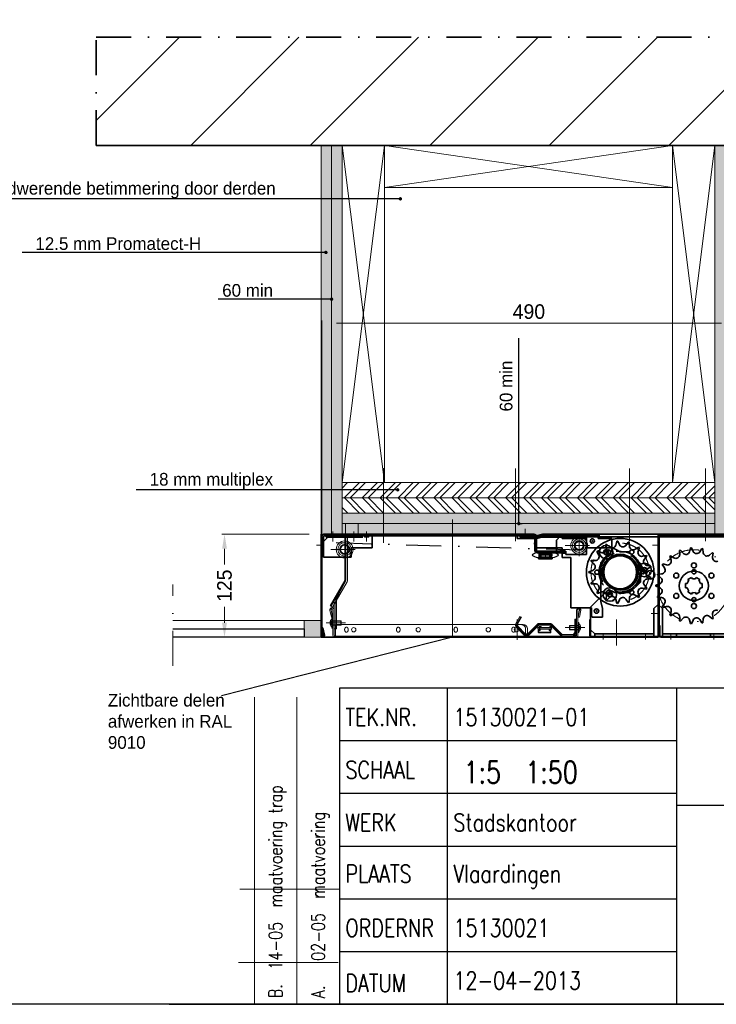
# Model space of a CAD drawing. Extents: x 50445 to 145605, y -10968 to 41989.
# Tile 84 of 256: x 58989 to 63110, y 31713 to 37537. Entities that reach past the tile are written whole.
import ezdxf
from ezdxf import colors
from ezdxf.entities.mleader import LeaderData, LeaderLine
from ezdxf.math import Vec2, Vec3

# ---------------------------------------------------------------- set-up
doc = ezdxf.new("R2010")
doc.units = 0
doc.header["$LTSCALE"] = 414.30304
doc.header["$MEASUREMENT"] = 0
doc.linetypes.add('DASHDOT', pattern=[1, 0.5, -0.25, 0, -0.25])
doc.linetypes.add('DASHED', pattern=[0.75, 0.5, -0.25])
doc.layers.get('0').update_dxf_attribs({"linetype": 'CONTINUOUS'})
doc.layers.get('Defpoints').update_dxf_attribs({"linetype": 'CONTINUOUS'})
for name, color, linetype, lineweight in [('A-CLNG-SUSP', 5, 'CONTINUOUS', 25), ('A-GENM', 6, 'CONTINUOUS', 18), ('BLECH', 5, 'CONTINUOUS', 35), ('ELEKTRIK', 7, 'CONTINUOUS', 0), ('GEWEBE', 171, 'CONTINUOUS', 25), ('GEWINDELINIEN', 94, 'CONTINUOUS', 18), ('HILFSLINIEN', 3, 'CONTINUOUS', 13), ('LIJN18', 30, 'CONTINUOUS', 18), ('LIJN25', 92, 'CONTINUOUS', 18), ('MITTELLINIEN', 7, 'DASHDOT', 18), ('PROMAT', 7, 'CONTINUOUS', 35), ('SCHRAFFUR WÄNDE', 34, 'CONTINUOUS', 18), ('STAHLBAU', 7, 'CONTINUOUS', 35), ('Standard', 7, 'CONTINUOUS', 25), ('UNSICHTBARE', 7, 'DASHED', 18)]:
    doc.layers.add(name, color=color, linetype=linetype, lineweight=lineweight)
doc.styles.add('ROMANS', font='romans', dxfattribs={"width": 0.8})
doc.dimstyles.get("Standard").update_dxf_attribs({"dimtxt": 0.18, "dimasz": 0.18, "dimexe": 0.18, "dimexo": 0.0625, "dimgap": 0.09, "dimtad": 0, "dimtih": 1, "dimtoh": 1, "dimdec": 4, "dimzin": 0, "dimdsep": 46, "dimtxsty": 'Standard', "dimcen": 0.09, "dimadec": 0, "dimazin": 0, "dimtfac": 1, "dimtdec": 4, "dimtofl": 0, "dimtmove": 0, "dimatfit": 3, "dimfxl": 1, "dimtolj": 1, "dimtzin": 0, "dimarcsym": 0})

# ---------------------------------------------------------------- blocks, each defined once
blk = doc.blocks.new('*D124')
at = {"layer": 'Defpoints', "color": 0, "linetype": 'Continuous', "lineweight": 0, "transparency": 16777216}
for p in [(60200.4, 34494), (60716.3, 34494), (60781.3, 33884)]:
    blk.add_point(p, dxfattribs=at)
at = {"layer": 'LIJN18', "color": 0, "linetype": 'Continuous', "lineweight": 0, "transparency": 16777216}
for p, q in [((60701.3, 34494), (60185.4, 34494)), ((60200.4, 34408), (60200.4, 34314.3)), ((60200.4, 33970), (60200.4, 34063.7)), ((60766.3, 33884), (60185.4, 33884))]:
    blk.add_line(p, q, dxfattribs=at)
for points in [[(60186.1, 34408), (60214.8, 34408), (60200.4, 34494)], [(60186.1, 33970), (60214.8, 33970), (60200.4, 33884)]]:
    blk.add_solid(points, dxfattribs=at)
at = {"layer": 'LIJN18', "color": 0, "linetype": 'Continuous', "lineweight": 0, "transparency": 16777216, "insert": (60200.4, 34189), "char_height": 86, "attachment_point": 5, "rotation": 90}
blk.add_mtext('\\A1;125', dxfattribs=at)
blk = doc.blocks.new('*D125')
at = {"layer": 'Defpoints', "color": 0, "linetype": 'Continuous', "lineweight": 0, "transparency": 16777216}
for p in [(60776.3, 35742.2), (60776.3, 34481.5), (63226.3, 34429)]:
    blk.add_point(p, dxfattribs=at)
at = {"layer": 'LIJN18', "color": 0, "linetype": 'Continuous', "lineweight": 0, "transparency": 16777216}
for p, q in [((60776.3, 34496.5), (60776.3, 35757.2)), ((63140.3, 35742.2), (60862.3, 35742.2)), ((63226.3, 34444), (63226.3, 35757.2))]:
    blk.add_line(p, q, dxfattribs=at)
for points in [[(60862.3, 35756.6), (60862.3, 35727.9), (60776.3, 35742.2)], [(63140.3, 35756.6), (63140.3, 35727.9), (63226.3, 35742.2)]]:
    blk.add_solid(points, dxfattribs=at)
at = {"layer": 'LIJN18', "color": 0, "linetype": 'Continuous', "lineweight": 0, "transparency": 16777216, "insert": (62001.3, 35810.2), "char_height": 86, "attachment_point": 5}
blk.add_mtext('\\A1;490', dxfattribs=at)
blk = doc.blocks.new('_Dot')
at = {"color": 0, "linetype": 'ByBlock', "lineweight": -2}
blk.add_line((-0.5, 0), (-1, 0), dxfattribs=at)
at = {"color": 0, "linetype": 'ByBlock', "lineweight": 0, "const_width": 0.5}
blk.add_lwpolyline([(-0.25, 0, 1), (0.25, 0, 1)], format="xyb", close=True, dxfattribs=at)

msp = doc.modelspace()

# ---------------------------------------------------------------- hatches: boundary and pattern name
at = {"layer": 'A-GENM', "lineweight": 5}
msp.add_hatch(color=256, dxfattribs=at).paths.add_polyline_path([(60671.3, 33884), (60671.3, 33984), (60771.3, 33984), (60771.3, 33884)], flags=0)
at = {"layer": 'LIJN25', "linetype": 'Continuous', "lineweight": 0}
h = msp.add_hatch(dxfattribs=at)
h.set_pattern_fill('AR-SAND', color=256, scale=20)
h.set_pattern_definition([(37.5, (27074.31, 43406.836), (-1.259867, 38.536475), [0, -30.4, 0, -34, 0, -32.5]), (7.5, (27074.31, 43406.836), (35.395534, 56.44292), [0, -16.4, 0, -27.4, 0, -10.5]), (327.5, (27049.71, 43406.836), (62.282837, 0.11318), [0, -10, 0, -36, 0, -47]), (317.5, (27049.71, 43406.836), (60.12253, 17.55351), [0, -5, 0, -23.6, 0, -27])])
h.paths.add_polyline_path([(60833.8, 36794), (60771.3, 36794), (60771.3, 34494), (60776.3, 34494), (60776.3, 34481.5, -0.414214), (60788.8, 34494), (60833.8, 34494)])
h.paths.add_polyline_path([(60896.3, 36794), (60833.8, 36794), (60833.8, 34494), (60896.3, 34494)])
h.paths.add_polyline_path([(63226.3, 36794), (63163.8, 36794), (63163.8, 34494), (63226.3, 34494)])
h.paths.add_polyline_path([(63163.8, 36794), (63101.3, 36794), (63101.3, 34494), (63163.8, 34494)])
h.paths.add_polyline_path([(63101.3, 34556.5), (63046.3, 34556.5), (63046.3, 34494), (63101.3, 34494)])
h.paths.add_polyline_path([(63101.3, 34619), (63046.3, 34619), (63046.3, 34556.5), (63101.3, 34556.5)])
h.paths.add_polyline_path([(63046.3, 34619), (62596.3, 34619), (62596.3, 34556.5), (63046.3, 34556.5)])
h.paths.add_polyline_path([(63046.3, 34556.5), (62596.3, 34556.5), (62596.3, 34494), (63046.3, 34494)])
h.paths.add_polyline_path([(62596.3, 34556.5), (61921.3, 34556.5), (61921.3, 34494), (62031.3, 34494, -0.317837), (62045.4, 34484), (62046.3, 34484), (62083.6, 34494), (62596.3, 34494)])
h.paths.add_polyline_path([(62596.3, 34619), (61921.3, 34619), (61921.3, 34556.5), (62596.3, 34556.5)])
h.paths.add_polyline_path([(61921.3, 34619), (61141.3, 34619), (61141.3, 34556.5), (61921.3, 34556.5)])
h.paths.add_polyline_path([(61921.3, 34556.5), (61548.8, 34556.5), (61548.8, 34494), (61921.3, 34494)])
h.paths.add_polyline_path([(61548.8, 34556.5), (61141.3, 34556.5), (61141.3, 34494), (61548.8, 34494)])
h.paths.add_polyline_path([(61141.3, 34556.5), (60991.3, 34556.5), (60991.3, 34494), (61141.3, 34494)])
h.paths.add_polyline_path([(61141.3, 34619), (60896.3, 34619), (60896.3, 34556.5), (61141.3, 34556.5)])
h.paths.add_polyline_path([(60991.3, 34556.5), (60916.3, 34556.5), (60916.3, 34494), (60991.3, 34494)])
h.paths.add_polyline_path([(60916.3, 34556.5), (60896.3, 34556.5), (60896.3, 34494), (60916.3, 34494)])
h = msp.add_hatch(dxfattribs=at)
h.set_pattern_fill('ANSI32', color=256, scale=200)
h.set_pattern_definition([(45, (27074.31, 43406.84), (-53.03301, 53.03301), []), (45, (27109.67, 43406.84), (-53.03301, 53.03301), [])])
h.paths.add_polyline_path([(61141.3, 34799), (60896.3, 34799), (60896.3, 34709), (61141.3, 34709)])
h.paths.add_polyline_path([(61921.3, 34799), (61141.3, 34799), (61141.3, 34709), (61921.3, 34709)])
h.paths.add_polyline_path([(62596.3, 34799), (61921.3, 34799), (61921.3, 34709), (62596.3, 34709)])
h.paths.add_polyline_path([(63046.3, 34799), (62596.3, 34799), (62596.3, 34709), (63046.3, 34709)])
h.paths.add_polyline_path([(63101.3, 34799), (63046.3, 34799), (63046.3, 34709), (63101.3, 34709)])
h = msp.add_hatch(dxfattribs=at)
h.set_pattern_fill('ANSI32', color=256, scale=200, angle=90)
h.set_pattern_definition([(135, (27074.31, 43406.84), (-53.03301, -53.03301), []), (135, (27074.31, 43442.19), (-53.03301, -53.03301), [])])
h.paths.add_polyline_path([(61141.3, 34709), (60896.3, 34709), (60896.3, 34619), (61141.3, 34619)])
h.paths.add_polyline_path([(61921.3, 34709), (61141.3, 34709), (61141.3, 34619), (61921.3, 34619)])
h.paths.add_polyline_path([(62596.3, 34709), (61921.3, 34709), (61921.3, 34619), (62596.3, 34619)])
h.paths.add_polyline_path([(63046.3, 34709), (62596.3, 34709), (62596.3, 34619), (63046.3, 34619)])
h.paths.add_polyline_path([(63101.3, 34709), (63046.3, 34709), (63046.3, 34619), (63101.3, 34619)])
at = {"layer": 'SCHRAFFUR WÄNDE'}
h = msp.add_hatch(dxfattribs=at)
h.set_pattern_fill('ANSI31', color=256, scale=160, style=0)
h.set_pattern_definition([(45, (-30010.75, -24932.77), (-353.5534, 353.5534), [])])
h.paths.add_polyline_path([(64344.4, 37434.6), (59440.8, 37434.6), (59440.8, 36794), (64344.4, 36794)])

# ---------------------------------------------------------------- linework, layer by layer
at = {"linetype": 'Continuous', "lineweight": 0}
for p, q in [((60771.3, 34494), (60771.3, 36794)), ((60833.8, 34494), (60833.8, 36794)), ((60896.3, 34494), (60896.3, 36794)), ((60896.3, 36794), (61146.3, 34799)), ((60896.3, 34799), (61146.3, 36794)), ((61146.3, 34799), (61146.3, 36794)), ((61146.3, 36794), (61146.3, 36544)), ((61146.3, 36794), (62851.3, 36544)), ((61146.3, 36544), (62851.3, 36794)), ((62851.3, 36794), (62851.3, 34799)), ((62851.3, 36794), (63101.3, 34799)), ((62851.3, 34799), (63101.3, 36794)), ((63101.3, 34494), (63101.3, 36794)), ((61146.3, 36544), (62851.3, 36544)), ((60896.3, 34799), (63101.3, 34799)), ((60896.3, 34799), (61146.3, 34799)), ((60896.3, 34709), (63101.3, 34709)), ((60896.3, 34619), (63101.3, 34619)), ((60896.3, 34556.5), (63101.3, 34556.5)), ((63226.3, 34494), (63101.3, 34494)), ((60771.3, 33984), (60671.3, 33984))]:
    msp.add_line(p, q, dxfattribs=at)
at = {"linetype": 'DASHDOT', "lineweight": 0}
msp.add_line((59893.9, 33714.6), (59893.9, 34196.5), dxfattribs=at)
for p, q in [((65294.8, 33583.5), (60880.7, 33583.5)), ((60880.7, 33583.5), (60880.7, 31714.2)), ((61519.6, 31714.2), (61519.6, 33583.5)), ((62876.4, 31714.2), (62876.4, 33583.5)), ((62876.4, 33272), (60880.7, 33272)), ((62876.4, 32960.1), (60880.7, 32960.1)), ((62876.4, 32891.6), (65294.8, 32891.6)), ((60880.7, 32648.9), (62876.4, 32648.9)), ((60880.7, 32337.3), (62876.4, 32337.3)), ((60880.7, 32025.8), (62876.4, 32025.8)), ((59872.1, 31714.2), (65294.8, 31714.2))]:
    msp.add_line(p, q)
msp.add_lwpolyline([(50444.8, 31714.2), (50444.8, 41989.4), (65294.8, 41989.4), (65294.8, 31714.2)], close=True)
at = {"layer": 'A-CLNG-SUSP'}
for p, q in [((59893.9, 33934), (60671.3, 33934)), ((60671.3, 33934), (60671.3, 33884)), ((60671.3, 33884), (59893.9, 33884))]:
    msp.add_line(p, q, dxfattribs=at)
at = {"layer": 'A-GENM'}
for p, q in [((60671.3, 33984), (59893.9, 33984)), ((60671.3, 33984), (60771.3, 33984)), ((60671.3, 33884), (60671.3, 33984)), ((60771.3, 33884), (60671.3, 33884))]:
    msp.add_line(p, q, dxfattribs=at)
at = {"layer": 'BLECH'}
for p, q in [((60771.3, 34494), (60776.3, 34494)), ((60771.3, 34494), (60771.3, 33894)), ((60776.3, 34494), (60776.3, 33894)), ((60776.3, 34481.5), (60776.3, 34394)), ((60788.8, 34494), (62031.3, 34494)), ((60791.3, 34484), (62031.3, 34484)), ((60801.3, 34484), (60801.3, 34476.5)), ((60801.3, 34484), (61073.8, 34484)), ((61073.8, 34484), (61073.8, 34414)), ((62046.3, 34484), (61931.3, 34484)), ((61931.3, 34484), (61931.3, 34469)), ((61948.8, 34476.5), (61948.8, 34484)), ((62198.8, 34484), (61948.8, 34484)), ((62031.3, 34484), (62050.7, 34484)), ((62046.3, 34484), (62083.6, 34494)), ((62046.3, 34484), (62046.3, 34414)), ((62083.6, 34494), (63200.3, 34494)), ((62163.8, 34459), (62188.8, 34484)), ((62188.8, 34484), (62411.3, 34484)), ((62198.8, 34469), (62198.8, 34484)), ((62411.3, 34484), (62411.3, 34469)), ((62766.3, 34494), (62766.3, 33894)), ((62766.3, 34494), (62771.3, 34494)), ((62771.3, 34494), (62771.3, 33894)), ((62771.3, 33954), (62771.3, 34489)), ((63221.3, 34489), (62771.3, 34489)), ((60786.3, 34479), (60786.3, 34394)), ((60786.3, 34451.5), (60811.3, 34476.5)), ((60786.3, 34359), (60786.3, 34451.5)), ((60811.3, 34476.5), (60801.3, 34476.5)), ((62046.3, 34469), (61931.3, 34469)), ((62198.8, 34476.5), (61948.8, 34476.5)), ((62031.3, 34439), (62046.3, 34439)), ((62036.3, 34479), (62036.3, 34399)), ((62046.3, 34479), (62046.3, 34399)), ((62046.3, 34469), (62083.6, 34479)), ((62083.6, 34479), (63221.3, 34479)), ((62163.8, 34394), (62163.8, 34459)), ((62341.3, 34469), (62198.8, 34469)), ((62341.3, 34414), (62341.3, 34479)), ((62341.3, 34469), (62341.3, 34374)), ((62411.3, 34469), (62491.3, 34469)), ((62456.6, 34433.5), (62461.1, 34435.7)), ((62456.6, 34433.5), (62459.5, 34409.6)), ((62461.1, 34435.7), (62478.4, 34419)), ((62491.3, 34392), (62491.3, 34469)), ((62521.7, 34453), (62515.8, 34429.7)), ((62521.7, 34453), (62526.7, 34453.4)), ((62526.7, 34453.4), (62536.8, 34431.6)), ((62589.5, 34447.6), (62575.6, 34428)), ((62589.5, 34447.6), (62594.3, 34446.2)), ((62594.3, 34446.2), (62595.8, 34422.3)), ((60776.3, 34394), (60786.3, 34394)), ((60948.8, 34414), (60948.8, 34359)), ((60948.8, 34414), (61073.8, 34414)), ((62036.3, 34399), (62046.3, 34399)), ((62198.8, 34414), (62046.3, 34414)), ((62051.3, 34394), (62213.8, 34394)), ((62051.3, 34384), (62213.8, 34384)), ((62163.8, 34394), (62183.8, 34394)), ((62183.8, 34396.5), (62213.8, 34396.5)), ((62183.8, 34396.5), (62183.8, 34394)), ((62198.8, 34394), (62198.8, 34414)), ((62198.8, 34394), (62218.8, 34394)), ((62198.8, 34356.5), (62198.8, 34381.5)), ((62198.8, 34381.5), (62213.8, 34381.5)), ((62213.8, 34396.5), (62213.8, 34381.5)), ((62213.8, 34384), (62213.8, 34394)), ((62218.8, 34374), (62218.8, 34394)), ((62341.3, 34374), (62218.8, 34374)), ((62341.3, 34414), (62498, 34414)), ((62402.9, 34391.8), (62406.3, 34395.5)), ((62402.9, 34391.8), (62414.2, 34370.6)), ((62406.3, 34395.5), (62428.4, 34386.2)), ((62426.3, 34327), (62491.3, 34392)), ((62541.3, 34389), (62498, 34414)), ((62541.3, 34389), (62592.2, 34389)), ((62592.2, 34389), (62661.3, 34319.9)), ((62650.8, 34418.1), (62630.7, 34404.9)), ((62654.7, 34415.1), (62647.5, 34392.2)), ((62650.8, 34418.1), (62654.7, 34415.1)), ((62697.2, 34368.5), (62673.7, 34363.4)), ((62699.9, 34364.3), (62684.8, 34345.5)), ((62697.2, 34368.5), (62699.9, 34364.3)), ((62835, 34363.4), (62839, 34366.5)), ((62835, 34363.4), (62842.5, 34341)), ((62839, 34366.5), (62859.1, 34354.3)), ((62892.8, 34397.5), (62897.4, 34399.4)), ((62892.8, 34397.5), (62893.3, 34374)), ((62897.4, 34399.4), (62913.1, 34381.7)), ((62958, 34413.2), (62951.5, 34390.5)), ((62963, 34413.6), (62958, 34413.2)), ((62963, 34413.6), (62972.7, 34392.1)), ((63024.9, 34408.9), (63012.1, 34389.2)), ((63029.8, 34407.8), (63024.9, 34408.9)), ((63029.8, 34407.8), (63032.8, 34384.4)), ((63087.6, 34385.1), (63069.5, 34370)), ((63087.6, 34385.1), (63091.9, 34382.6)), ((63091.9, 34382.6), (63087.9, 34359.4)), ((60786.3, 34359), (60948.8, 34359)), ((62058.8, 34347.5), (62058.8, 34357.5)), ((62138.8, 34357.5), (62058.8, 34357.5)), ((62138.8, 34347.5), (62058.8, 34347.5)), ((62138.8, 34347.5), (62138.8, 34357.5)), ((62198.8, 34356.5), (62248.8, 34356.5)), ((62248.8, 34059), (62248.8, 34356.5)), ((62367.9, 34333.5), (62369.7, 34338.2)), ((62367.9, 34333.5), (62386.1, 34317.8)), ((62369.7, 34338.2), (62393.7, 34337.5)), ((62426.3, 34327), (62426.3, 34095.2)), ((62661.3, 34319.9), (62661.3, 34211)), ((62685.9, 34274.3), (62666.4, 34308)), ((62722.6, 34305.5), (62698.9, 34309.2)), ((62722.6, 34305.5), (62723.6, 34300.5)), ((62790, 34313.7), (62792.8, 34317.8)), ((62790, 34313.7), (62803.7, 34294.5)), ((62792.8, 34317.8), (62815.6, 34312.1)), ((62356.3, 34271.5), (62379, 34279.6)), ((62356.3, 34266.5), (62356.3, 34271.5)), ((62356.3, 34266.5), (62379, 34258.5)), ((62667.7, 34263.8), (62648.2, 34297.5)), ((62723.6, 34300.5), (62702.8, 34288.5)), ((62723.6, 34237.5), (62702.8, 34249.6)), ((62761.5, 34252.9), (62763, 34257.7)), ((62761.5, 34252.9), (62780.3, 34238.6)), ((62763, 34257.7), (62786.5, 34259)), ((62367.9, 34204.5), (62386.1, 34220.2)), ((62369.7, 34199.9), (62367.9, 34204.5)), ((62369.7, 34199.9), (62393.7, 34200.5)), ((62599.3, 34149), (62661.3, 34211)), ((62699.9, 34173.8), (62684.8, 34192.5)), ((62722.6, 34232.6), (62698.9, 34228.8)), ((62723.6, 34237.5), (62722.6, 34232.6)), ((62752.3, 34191.5), (62774.4, 34199.6)), ((62752.3, 34186.5), (62752.3, 34191.5)), ((62471.4, 34167.1), (62366.3, 34062.1)), ((62402.9, 34146.2), (62414.2, 34167.4)), ((62406.3, 34142.5), (62402.9, 34146.2)), ((62406.3, 34142.5), (62428.4, 34151.9)), ((62471.4, 34167.1), (62510.2, 34149)), ((62510.2, 34149), (62599.3, 34149)), ((62650.8, 34119.9), (62630.7, 34133.1)), ((62654.7, 34122.9), (62647.5, 34145.8)), ((62697.2, 34169.5), (62673.7, 34174.6)), ((62699.9, 34173.8), (62697.2, 34169.5)), ((62752.3, 34186.5), (62774.4, 34178.4)), ((62761.5, 34125.1), (62780.3, 34139.4)), ((62426.3, 34095.2), (62436.3, 34054)), ((62456.6, 34104.5), (62459.5, 34128.4)), ((62461.1, 34102.3), (62456.6, 34104.5)), ((62461.1, 34102.3), (62478.4, 34119)), ((62521.7, 34085), (62515.8, 34108.4)), ((62526.7, 34084.6), (62521.7, 34085)), ((62526.7, 34084.6), (62536.8, 34106.4)), ((62589.5, 34090.4), (62575.6, 34110)), ((62594.3, 34091.8), (62589.5, 34090.4)), ((62594.3, 34091.8), (62595.8, 34115.8)), ((62654.7, 34122.9), (62650.8, 34119.9)), ((62741.3, 34054), (62766.3, 34079)), ((62763, 34120.3), (62761.5, 34125.1)), ((62763, 34120.3), (62786.5, 34119.1)), ((62766.3, 34079), (62791.3, 34054)), ((62790, 34064.3), (62803.7, 34083.5)), ((62248.8, 34059), (62371.3, 34059)), ((62366.3, 33929), (62366.3, 34062.1)), ((62371.3, 34059), (62371.3, 34009)), ((62436.3, 34054), (62436.3, 34004)), ((62741.3, 34054), (62741.3, 33889)), ((62792.8, 34060.2), (62790, 34064.3)), ((62791.3, 33889), (62791.3, 34054)), ((62792.8, 34060.2), (62815.6, 34065.9)), ((62835, 34014.7), (62842.5, 34037)), ((62839, 34011.6), (62835, 34014.7)), ((62839, 34011.6), (62859.1, 34023.8)), ((63091.9, 33995.4), (63087.9, 34018.6)), ((62361.3, 33989), (62366.3, 33989)), ((62361.3, 33894), (62361.3, 33989)), ((62366.3, 33894), (62366.3, 33989)), ((62371.3, 34009), (62376.3, 34004)), ((62376.3, 34004), (62436.3, 34004)), ((62892.8, 33980.5), (62893.3, 34004)), ((62897.4, 33978.7), (62892.8, 33980.5)), ((62897.4, 33978.7), (62913.1, 33996.3)), ((62958, 33964.8), (62951.5, 33987.5)), ((62963, 33964.5), (62958, 33964.8)), ((62963, 33964.5), (62972.7, 33985.9)), ((63024.9, 33969.1), (63012.1, 33988.9)), ((63029.8, 33970.2), (63024.9, 33969.1)), ((63029.8, 33970.2), (63032.8, 33993.6)), ((63087.6, 33992.9), (63069.5, 34008)), ((63091.9, 33995.4), (63087.6, 33992.9)), ((60776.8, 33939.1), (60781.7, 33940.1)), ((60786.2, 33895.1), (60776.8, 33939.1)), ((60791.1, 33896.1), (60781.7, 33940.1)), ((62391.3, 33904), (62366.3, 33929)), ((62391.3, 33904), (62391.3, 33889)), ((62741.3, 33904), (62391.3, 33904)), ((62771.3, 33894), (62771.3, 33954)), ((62776.3, 33954), (62771.3, 33954)), ((62776.3, 33954), (62776.3, 33894)), ((62791.3, 33904), (62881.3, 33904)), ((62881.3, 33904), (63061.3, 33904)), ((63061.3, 33904), (63196.3, 33904)), ((62371.3, 33884), (60771.3, 33884)), ((62761.3, 33889), (62371.3, 33889)), ((62761.3, 33884), (62371.3, 33884)), ((62391.3, 33889), (62741.3, 33889)), ((62781.3, 33889), (63216.3, 33889)), ((62781.3, 33884), (63216.3, 33884)), ((62791.3, 33889), (63076.3, 33889)), ((63076.3, 33889), (63196.3, 33889))]:
    msp.add_line(p, q, dxfattribs=at)
at = {"layer": 'BLECH', "lineweight": 0}
for p, q in [((60913.1, 34484), (60913.1, 34221.7)), ((60928.1, 34484), (60928.1, 34221.7)), ((60825.8, 34069.2), (60912.4, 34219.2)), ((60838.8, 34061.7), (60925.4, 34211.7)), ((60848.8, 34103.7), (60848.8, 33934)), ((60863.8, 33934), (60863.8, 34103.7)), ((60824, 34043.9), (60832.9, 34002.3)), ((60838.8, 34061.7), (60825.8, 34069.2)), ((60831.4, 34045.5), (60840.2, 34003.9)), ((60841.3, 34046.5), (60841.3, 33896.5)), ((60848.8, 34046.5), (60848.8, 33896.5)), ((62283.8, 33896.5), (62283.8, 34046.5)), ((62291.3, 33896.5), (62291.3, 34046.5)), ((62301.2, 34045.5), (62292.3, 34003.9)), ((62308.5, 34043.9), (62299.7, 34002.3)), ((60832.9, 34002.3), (60840.2, 34003.9)), ((60856.3, 33959), (60856.3, 33884)), ((61967.7, 33959), (60865.1, 33959)), ((61948.4, 34008), (61924.5, 33966.5)), ((61957.1, 34003), (61933.2, 33961.5)), ((61948.4, 34008), (61957.1, 34003)), ((62050.2, 33960.7), (61994, 33904.4)), ((62064.3, 33966.5), (62124, 33966.5)), ((62064.4, 33956.5), (62124, 33956.5)), ((62138.1, 33960.7), (62194.4, 33904.4)), ((62273.8, 33911.5), (62273.8, 33991.5)), ((62273.8, 33991.5), (62283.8, 33991.5)), ((62283.8, 33911.5), (62283.8, 33991.5)), ((62299.7, 34002.3), (62292.3, 34003.9)), ((60848.8, 33934), (60863.8, 33934)), ((61927.7, 33942.4), (61972.7, 33897.4)), ((61934.8, 33949.5), (61979.8, 33904.4)), ((61992.7, 33891.5), (61992.7, 33934)), ((62057.2, 33953.6), (62001, 33897.4)), ((62054.2, 33942.4), (62134.2, 33942.4)), ((62054.2, 33942.4), (62054.2, 33932.4)), ((62054.2, 33932.4), (62134.2, 33932.4)), ((62131.1, 33953.6), (62187.3, 33897.4)), ((62134.2, 33942.4), (62134.2, 33932.4)), ((62201.4, 33901.5), (62263.8, 33901.5)), ((60853.8, 33891.5), (62278.8, 33891.5)), ((60853.8, 33884), (62278.8, 33884)), ((62201.4, 33891.5), (62263.8, 33891.5))]:
    msp.add_line(p, q, dxfattribs=at)
at = {"layer": 'BLECH', "linetype": 'DASHED'}
for p, q in [((62341.3, 34479), (62341.3, 34484)), ((62341.3, 34484), (62416.3, 34484)), ((62416.3, 34484), (62416.3, 34494)), ((60811.3, 34476.5), (61073.8, 34476.5)), ((62874.8, 33904), (62874.8, 33889)), ((63076.3, 33904), (63076.3, 33889))]:
    msp.add_line(p, q, dxfattribs=at)
at = {"layer": 'BLECH', "linetype": 'DASHED', "lineweight": 0}
for p, q in [((60856.3, 33959), (61956.3, 33959)), ((61981.3, 33934), (61981.3, 33884))]:
    msp.add_line(p, q, dxfattribs=at)
at = {"layer": 'BLECH'}
for centre, radius in [((62298.8, 34426.5), 25), ((62541.3, 34269), 200), ((62376.3, 34454), 12.5), ((62376.3, 34454), 12.5), ((62541.3, 34269), 106.2), ((62541.3, 34269), 105.5), ((62472.5, 34388.1), 12.5), ((62610, 34388.1), 12.5), ((62977.3, 34309), 15), ((62403.8, 34269), 12.5), ((62873.4, 34249), 15), ((62977.3, 34189), 86.3), ((63081.2, 34249), 15), ((62472.5, 34149.9), 12.5), ((62610, 34149.9), 12.5), ((62873.4, 34129), 15), ((63081.2, 34129), 15), ((62977.3, 34069), 15), ((62401.3, 34039), 13), ((62401.3, 34039), 12.5)]:
    msp.add_circle(centre, radius, dxfattribs=at)
at = {"layer": 'BLECH', "lineweight": 0}
for centre in [(60965.1, 33929), (61346.7, 33929), (61761.1, 33929), (61927.7, 33929)]:
    msp.add_circle(centre, 13, dxfattribs=at)
at = {"layer": 'BLECH'}
for centre, radius, start, end in [((60788.8, 34481.5), 12.5, 90, 180), ((60791.3, 34479), 5, 90, 180), ((62031.3, 34479), 15, 0, 90), ((62031.3, 34479), 5, 0, 90), ((62494, 34435.2), 22.5, 226.03048, 345.73423), ((62557.2, 34441.1), 22.5, 204.85401, 324.55776), ((62618.3, 34423.7), 22.5, 183.67754, 303.38128), ((62051.3, 34399), 15, 180, 270), ((62051.3, 34399), 5, 180, 270), ((62394.4, 34360), 22.5, 268.38342, 28.08717), ((62437.1, 34406.9), 22.5, 247.20695, 6.9107), ((62669, 34385.4), 22.5, 162.50107, 282.20481), ((62870.8, 34373.5), 22.5, 238.76886, 1.23114), ((62929.9, 34396.7), 22.5, 221.626, 344.08828), ((62993.2, 34401.4), 22.5, 204.48315, 326.94543), ((63055.1, 34387.3), 22.5, 187.34029, 309.80257), ((62371.4, 34300.8), 22.5, 289.55989, 49.26364), ((62657.3, 34302.8), 10.5, 30, 210), ((62702.4, 34331.4), 22.5, 141.3246, 261.02834), ((62821.1, 34333.9), 22.5, 255.91172, 18.374), ((63110.1, 34355.6), 22.5, 170.19743, 292.65971), ((62371.4, 34237.3), 22.5, 310.73636, 70.44011), ((62676.8, 34269), 10.5, 210, 30), ((62714.1, 34269), 22.5, 120.14813, 239.85187), ((62785.3, 34281.4), 22.5, 273.05457, 35.51685), ((62394.4, 34178), 22.5, 331.91283, 91.61658), ((62702.4, 34206.6), 22.5, 98.97166, 218.6754), ((62766.6, 34220.8), 22.5, 290.19743, 52.65971), ((62437.1, 34131.1), 22.5, 353.0893, 112.79305), ((62618.3, 34114.3), 22.5, 56.61872, 176.32246), ((62669, 34152.6), 22.5, 77.79519, 197.49893), ((62766.6, 34157.3), 22.5, 307.34029, 69.80257), ((62494, 34102.8), 22.5, 14.26577, 133.96952), ((62557.2, 34096.9), 22.5, 35.44224, 155.14599), ((62785.3, 34096.6), 22.5, 324.48315, 86.94543), ((62821.1, 34044.1), 22.5, 341.626, 104.08828), ((62870.8, 34004.5), 22.5, 358.76886, 121.23114), ((63110.1, 34022.5), 22.5, 67.34029, 189.80257), ((62929.9, 33981.3), 22.5, 15.91172, 138.374), ((62993.2, 33976.6), 22.5, 33.05457, 155.51685), ((63055.1, 33990.7), 22.5, 50.19743, 172.65971), ((60781.3, 33894), 10, 180, 12), ((60781.3, 33894), 5, 180, 12), ((62371.3, 33894), 10, 180, 270), ((62371.3, 33894), 5, 180, 270), ((62761.3, 33894), 10, 270, 0), ((62761.3, 33894), 5, 270, 0), ((62781.3, 33894), 10, 180, 270), ((62781.3, 33894), 5, 180, 270)]:
    msp.add_arc(centre, radius, start, end, dxfattribs=at)
at = {"layer": 'BLECH', "lineweight": 0}
for centre, radius, start, end in [((60908.1, 34221.7), 5, 330, 0), ((60908.1, 34221.7), 20, 330, 0), ((60868.8, 34103.7), 20, 150, 180), ((60868.8, 34103.7), 5, 150, 180), ((60836.3, 34046.5), 12.5, 90, 192), ((60836.3, 34046.5), 5, 90, 192), ((60836.3, 34046.5), 12.5, 0, 90), ((60836.3, 34046.5), 5, 0, 90), ((62296.3, 34046.5), 12.5, 90, 180), ((62296.3, 34046.5), 5, 90, 180), ((62296.3, 34046.5), 12.5, 348, 90), ((62296.3, 34046.5), 5, 348, 90), ((61941.9, 33956.5), 20, 150, 225), ((61941.9, 33956.5), 10, 150, 225), ((61967.7, 33934), 25, 0, 90), ((62064.3, 33946.5), 20, 90, 135), ((62064.3, 33946.5), 10, 90, 135), ((62124, 33946.5), 20, 45, 90), ((62124, 33946.5), 10, 45, 90), ((61986.9, 33911.5), 20, 225, 315), ((61986.9, 33911.5), 10, 225, 315), ((62201.4, 33911.5), 20, 225, 270), ((62201.4, 33911.5), 10, 225, 270), ((62263.8, 33911.5), 10, 270, 0), ((62263.8, 33911.5), 20, 270, 0), ((60853.8, 33896.5), 12.5, 180, 270), ((60853.8, 33896.5), 5, 180, 270), ((62278.8, 33896.5), 12.5, 270, 0), ((62278.8, 33896.5), 5, 270, 0)]:
    msp.add_arc(centre, radius, start, end, dxfattribs=at)
at = {"layer": 'BLECH', "linetype": 'DASHED', "lineweight": 0}
msp.add_arc((61956.3, 33934), 25, 0, 90, dxfattribs=at)
for centre in [(60921.7, 33929), (61228.5, 33929), (61568.6, 33929), (61910.3, 33929)]:
    msp.add_ellipse(centre, major_axis=(0, -15), ratio=0.707107, dxfattribs=at)
at = {"layer": 'BLECH'}
for p in [(62376.3, 34454), (62458.1, 34387.8), (62685.7, 34281.6), (62480.2, 34137.5), (62401.3, 34039)]:
    msp.add_point(p, dxfattribs=at)
at = {"layer": 'ELEKTRIK'}
for centre, radius in [((60911.3, 34404), 50), ((60911.3, 34404), 40), ((60911.3, 34404), 30), ((62298.8, 34426.5), 50), ((62298.8, 34426.5), 40), ((62298.8, 34426.5), 30)]:
    msp.add_circle(centre, radius, dxfattribs=at)
at = {"layer": 'GEWEBE'}
msp.add_ellipse((62098.5, 34370.8), major_axis=(75, 0), ratio=0.266667, dxfattribs=at)
at = {"layer": 'GEWINDELINIEN', "lineweight": 0}
for p, q in [((60841.3, 33979.8), (60891.3, 33979.8)), ((60841.3, 33958.3), (60891.3, 33958.3)), ((62291.3, 33952.3), (62241.3, 33952.3)), ((62291.3, 33930.8), (62241.3, 33930.8))]:
    msp.add_line(p, q, dxfattribs=at)
at = {"layer": 'HILFSLINIEN'}
for p, q in [((61141.3, 34443.6), (61141.3, 34884.8)), ((61921.3, 34882.4), (61921.3, 34453)), ((62596.3, 34882.4), (62596.3, 34453)), ((63046.3, 34882.4), (63046.3, 34453)), ((60916.3, 34484), (60916.3, 34556.5)), ((60991.3, 34484), (60991.3, 34555.8)), ((61548.8, 33884), (61548.8, 34580.5)), ((60774.6, 34494), (60774.6, 33894)), ((61978.8, 34524.8), (61978.8, 34467.7)), ((61978.8, 34476.5), (61978.8, 34495.1)), ((62767.9, 34494), (62767.9, 33894)), ((60745.2, 34429), (60776.3, 34429)), ((60759.7, 34429), (60786.3, 34429)), ((62771.3, 34429), (62732.2, 34429)), ((62132.4, 34370.8), (62065.2, 34370.8)), ((62098.8, 34363.1), (62098.8, 34394)), ((62771.3, 34024), (62725.4, 34024)), ((62364.6, 33894), (62364.6, 33989)), ((62519.3, 33835.1), (62519.3, 33989)), ((60787.8, 33895.4), (60778.4, 33939.4)), ((62441.3, 33904), (62441.3, 33870.8)), ((62441.3, 33904), (62441.3, 33870.8)), ((62691.3, 33904), (62691.3, 33870.8)), ((62691.3, 33904), (62691.3, 33870.8)), ((62774.6, 33954), (62774.6, 33894)), ((62841.3, 33904), (62841.3, 33870.8)), ((62841.3, 33904), (62841.3, 33870.8)), ((63096.3, 33904), (63096.3, 33870.8)), ((63096.3, 33904), (63096.3, 33870.8)), ((62361.3, 33884), (62291.3, 33884)), ((62761.3, 33887.3), (62371.3, 33887.3)), ((62781.3, 33887.3), (63216.3, 33887.3))]:
    msp.add_line(p, q, dxfattribs=at)
at = {"layer": 'HILFSLINIEN', "lineweight": 0}
for p, q in [((60918.1, 34484), (60918.1, 34221.7)), ((60830.1, 34066.7), (60916.7, 34216.7)), ((60916.7, 34216.7), (60860.1, 34108.7)), ((60858.8, 33934), (60858.8, 34103.7)), ((60871.1, 33969), (60840.2, 33969)), ((61934, 33955.5), (61922, 33953.9)), ((61924.5, 33966.5), (61927.7, 33942.4)), ((61954.2, 34004.6), (61930.3, 33963.1)), ((61931.3, 33869.2), (61931.3, 33989.6)), ((61933.2, 33961.5), (61934.8, 33949.5)), ((61996.4, 33902.1), (62054.9, 33955.9)), ((62064.3, 33966.5), (62050.2, 33960.7)), ((62056.7, 33965), (62060.8, 33955)), ((62064.3, 33956.5), (62057.2, 33953.6)), ((62064.3, 33959.8), (62124, 33959.8)), ((62124, 33966.5), (62138.1, 33960.7)), ((62124, 33956.5), (62131.1, 33953.6)), ((62131.7, 33965), (62127.5, 33955)), ((62133.4, 33955.9), (62192.8, 33901.3)), ((62277.1, 33911.5), (62277.1, 33991.5)), ((61932.4, 33947.1), (61977.5, 33902.1)), ((61972.7, 33897.4), (62001, 33897.4)), ((61979.8, 33904.4), (61994, 33904.4)), ((61986.9, 33904.4), (61986.9, 33891.5)), ((62187.3, 33897.4), (62201.4, 33891.5)), ((62193.8, 33893), (62197.9, 33903)), ((62194.4, 33904.4), (62201.4, 33901.5)), ((62201.4, 33898.2), (62263.8, 33898.2)), ((62251.4, 33941.5), (62313.4, 33941.5)), ((62263.8, 33901.5), (62273.8, 33911.5)), ((62283.8, 33911.5), (62263.8, 33891.5)), ((62277.9, 33897.4), (62268.8, 33906.5))]:
    msp.add_line(p, q, dxfattribs=at)
for centre, radius, start, end in [((60908.1, 34221.7), 10, 330, 0), ((60868.8, 34103.7), 10, 150, 180), ((62296.3, 34046.5), 7.5, 90, 180), ((62296.3, 34046.5), 7.5, 348, 90), ((61941.9, 33956.5), 13.3, 150.38435, 225), ((62064.3, 33946.5), 13.3, 90, 135), ((62124, 33946.5), 13.3, 45, 90), ((61986.9, 33911.5), 13.3, 225, 315.31669), ((62201.4, 33911.5), 13.3, 229.81161, 270), ((62263.8, 33911.5), 13.3, 270, 0)]:
    msp.add_arc(centre, radius, start, end, dxfattribs=at)
at = {"layer": 'HILFSLINIEN'}
for centre, start, end in [((60781.3, 33894), 180, 12), ((62371.3, 33894), 180, 270), ((62761.3, 33894), 270, 0), ((62781.3, 33894), 180, 270)]:
    msp.add_arc(centre, 6.67, start, end, dxfattribs=at)
at = {"layer": 'LIJN18', "linetype": 'ByBlock', "lineweight": -2}
for points in [[(61941.3, 34556.5), (61941.3, 35653.9)], [(61548.8, 33884), (60181.6, 33537.5)]]:
    msp.add_lwpolyline(points, dxfattribs=at)
at = {"layer": 'LIJN18'}
msp.add_lwpolyline([(65294.8, 31714.2), (62876.4, 31714.2), (62876.4, 32891.6), (65294.8, 32891.6)], close=True, dxfattribs=at)
at = {"layer": 'LIJN25'}
for p, q in [((60377, 33529.3), (60377, 31713.1)), ((60628.9, 33529.3), (60628.9, 31713.1)), ((60880.7, 32394.5), (60291.6, 32394.5)), ((60872.8, 31959.5), (60283.7, 31959.5))]:
    msp.add_line(p, q, dxfattribs=at)
at = {"layer": 'MITTELLINIEN'}
for p, q in [((60841.3, 34451.5), (60841.3, 34509)), ((60966.3, 34451.5), (60966.3, 34509)), ((61041.3, 34451.5), (61041.3, 34509)), ((62298.8, 34491.7), (62298.8, 34364.4)), ((60911.3, 34469.2), (60911.3, 34341.9)), ((62360.6, 34426.5), (62216.1, 34426.5)), ((60973.1, 34404), (60828.6, 34404))]:
    msp.add_line(p, q, dxfattribs=at)
at = {"layer": 'MITTELLINIEN', "lineweight": 0}
for p, q in [((60801.3, 33969), (60916.3, 33969)), ((62331.3, 33941.5), (62216.3, 33941.5))]:
    msp.add_line(p, q, dxfattribs=at)
at = {"layer": 'MITTELLINIEN'}
for centre, radius in [((62541.3, 34269), 172.8), ((62977.3, 34189), 213)]:
    msp.add_circle(centre, radius, dxfattribs=at)
at = {"layer": 'PROMAT', "linetype": 'DASHDOT'}
for p, q in [((59440.8, 37434.6), (64344.4, 37434.6)), ((59440.8, 36794), (59440.8, 37434.6))]:
    msp.add_line(p, q, dxfattribs=at)
at = {"layer": 'PROMAT'}
msp.add_line((64344.4, 36794), (59440.8, 36794), dxfattribs=at)
at = {"layer": 'STAHLBAU'}
for p, q in [((62061.2, 34376.5), (62061.2, 34371.5)), ((62061.9, 34370.8), (62061.2, 34371.5)), ((62061.9, 34370.8), (62061.2, 34370)), ((62061.2, 34370), (62061.2, 34365)), ((62133.7, 34379), (62063.7, 34379)), ((62132.4, 34375.8), (62065.2, 34375.8)), ((62065.2, 34375.8), (62065.2, 34365.8)), ((62065.2, 34365.8), (62072.4, 34365.8)), ((62072.4, 34365.8), (62072.4, 34362.5)), ((62132.4, 34365.8), (62124.9, 34365.8)), ((62124.9, 34365.8), (62124.9, 34362.5)), ((62132.4, 34375.8), (62132.4, 34365.8)), ((62135.4, 34370.8), (62136.2, 34371.5)), ((62135.4, 34370.8), (62136.2, 34370)), ((62136.2, 34376.5), (62136.2, 34371.5)), ((62136.2, 34370), (62136.2, 34365)), ((62063.7, 34362.5), (62072.4, 34362.5)), ((62133.7, 34362.5), (62124.9, 34362.5)), ((62927.3, 34176.5), (62927.3, 34201.5)), ((62927.3, 34201.5), (62938.2, 34201.5)), ((62941.4, 34226.1), (62963.1, 34238.6)), ((62941.4, 34226.1), (62946.9, 34216.6)), ((62963.1, 34238.6), (62968.6, 34229.1)), ((62991.5, 34238.6), (62986, 34229.1)), ((62991.5, 34238.6), (63013.1, 34226.1)), ((63013.1, 34226.1), (63007.6, 34216.6)), ((63027.3, 34201.5), (63016.3, 34201.5)), ((63027.3, 34201.5), (63027.3, 34176.5)), ((62927.3, 34176.5), (62938.2, 34176.5)), ((62941.4, 34152), (62946.9, 34161.4)), ((62963.1, 34139.5), (62941.4, 34152)), ((62963.1, 34139.5), (62968.6, 34148.9)), ((62991.5, 34139.5), (62986, 34148.9)), ((63013.1, 34152), (62991.5, 34139.5)), ((63013.1, 34152), (63007.6, 34161.4)), ((63027.3, 34176.5), (63016.3, 34176.5))]:
    msp.add_line(p, q, dxfattribs=at)
at = {"layer": 'STAHLBAU', "lineweight": 0}
for p, q in [((60826.3, 33979), (60826.3, 33959)), ((60836.3, 33999), (60836.3, 33939)), ((60836.3, 33999), (60841.3, 33999)), ((60841.3, 33999), (60841.3, 33939)), ((60841.3, 33981.5), (60889.5, 33981.5)), ((60841.3, 33956.5), (60889.5, 33956.5)), ((60889.5, 33981.5), (60889.5, 33956.5)), ((60889.5, 33981.5), (60891.3, 33979.8)), ((60889.5, 33956.5), (60891.3, 33958.3)), ((60891.3, 33979.8), (60891.3, 33958.3)), ((62291.3, 33911.5), (62291.3, 33971.5)), ((62291.3, 33971.5), (62296.3, 33971.5)), ((62296.3, 33911.5), (62296.3, 33971.5)), ((60841.3, 33939), (60836.3, 33939)), ((62056.8, 33919.9), (62056.8, 33924.9)), ((62057.5, 33919.1), (62056.8, 33919.9)), ((62057.5, 33919.1), (62056.8, 33918.4)), ((62056.8, 33913.4), (62056.8, 33918.4)), ((62059.3, 33927.4), (62068, 33927.4)), ((62059.3, 33910.9), (62129.3, 33910.9)), ((62060.5, 33914.1), (62060.5, 33924.1)), ((62060.5, 33924.1), (62068, 33924.1)), ((62060.5, 33914.1), (62127.8, 33914.1)), ((62062.2, 33940.5), (62062.2, 33945.5)), ((62063, 33939.8), (62062.2, 33940.5)), ((62063, 33939.8), (62062.2, 33939)), ((62062.2, 33934), (62062.2, 33939)), ((62064.7, 33948), (62073.5, 33948)), ((62064.7, 33931.5), (62134.7, 33931.5)), ((62066, 33934.8), (62066, 33944.8)), ((62066, 33944.8), (62073.5, 33944.8)), ((62066, 33934.8), (62133.2, 33934.8)), ((62068, 33924.1), (62068, 33927.4)), ((62073.5, 33944.8), (62073.5, 33948)), ((62129.3, 33927.4), (62120.5, 33927.4)), ((62120.5, 33924.1), (62120.5, 33927.4)), ((62127.8, 33924.1), (62120.5, 33924.1)), ((62134.7, 33948), (62126, 33948)), ((62126, 33944.8), (62126, 33948)), ((62133.2, 33944.8), (62126, 33944.8)), ((62127.8, 33914.1), (62127.8, 33924.1)), ((62131, 33919.1), (62131.8, 33919.9)), ((62131, 33919.1), (62131.8, 33918.4)), ((62131.8, 33919.9), (62131.8, 33924.9)), ((62131.8, 33913.4), (62131.8, 33918.4)), ((62133.2, 33934.8), (62133.2, 33944.8)), ((62243, 33954), (62241.3, 33952.3)), ((62241.3, 33930.8), (62241.3, 33952.3)), ((62243, 33929), (62241.3, 33930.8)), ((62243, 33929), (62243, 33954)), ((62291.3, 33954), (62243, 33954)), ((62291.3, 33929), (62243, 33929)), ((62296.3, 33911.5), (62291.3, 33911.5)), ((62306.3, 33931.5), (62306.3, 33951.5))]:
    msp.add_line(p, q, dxfattribs=at)
at = {"layer": 'STAHLBAU', "color": 5}
msp.add_circle((60911.3, 34404), 26.2, dxfattribs=at)
at = {"layer": 'STAHLBAU'}
for centre, radius in [((62458.1, 34387.8), 40), ((62541.3, 34269), 105), ((62458.1, 34387.8), 15), ((62541.3, 34269), 97.5), ((62458.1, 34387.8), 12.5), ((62685.7, 34281.6), 40), ((62685.7, 34281.6), 15), ((62685.7, 34281.6), 12.5), ((62720.6, 34253.3), 25), ((62977.3, 34271.4), 12.5), ((62480.2, 34137.5), 40), ((62480.2, 34137.5), 15), ((62480.2, 34137.5), 12.5), ((62977.3, 34106.6), 12.5)]:
    msp.add_circle(centre, radius, dxfattribs=at)
at = {"layer": 'STAHLBAU', "linetype": 'DASHED'}
for radius in [125, 117.5]:
    msp.add_circle((62541.3, 34269), radius, dxfattribs=at)
at = {"layer": 'STAHLBAU'}
for centre, radius, start, end in [((62063.7, 34376.5), 2.5, 90, 180), ((62063.7, 34365), 2.5, 180, 270), ((62133.7, 34376.5), 2.5, 0, 90), ((62133.7, 34365), 2.5, 270, 0), ((62977.3, 34189), 41, 137.75083, 162.24917), ((62977.3, 34189), 41, 77.75083, 102.24917), ((62977.3, 34189), 41, 17.75083, 42.24917), ((62977.3, 34189), 41, 197.75083, 222.24917), ((62977.3, 34189), 41, 257.75083, 282.24917), ((62977.3, 34189), 41, 317.75083, 342.24917)]:
    msp.add_arc(centre, radius, start, end, dxfattribs=at)
at = {"layer": 'STAHLBAU', "lineweight": 0}
for centre, radius, start, end in [((60845.1, 33974.2), 19.4, 117.02418, 165.6562), ((60845.1, 33963.8), 19.4, 194.3438, 242.97582), ((62287.4, 33946.7), 19.4, 14.3438, 62.97582), ((62059.3, 33924.9), 2.5, 90, 180), ((62059.3, 33913.4), 2.5, 180, 270), ((62064.7, 33945.5), 2.5, 90, 180), ((62064.7, 33934), 2.5, 180, 270), ((62129.3, 33924.9), 2.5, 0, 90), ((62129.3, 33913.4), 2.5, 270, 0), ((62134.7, 33945.5), 2.5, 0, 90), ((62134.7, 33934), 2.5, 270, 0), ((62287.4, 33936.3), 19.4, 297.02418, 345.6562)]:
    msp.add_arc(centre, radius, start, end, dxfattribs=at)
at = {"layer": 'Standard', "linetype": 'DASHDOT'}
msp.add_line((60861.3, 34444), (62547.9, 34393.3), dxfattribs=at)
at = {"layer": 'UNSICHTBARE', "lineweight": 0}
for p, q in [((60916.3, 34484), (60916.3, 34556.5)), ((60991.3, 34484), (60991.3, 34555.8)), ((61548.8, 33884), (61548.8, 34580.5)), ((60826.3, 33977.7), (60837.8, 33977.7)), ((60826.3, 33973.3), (60837.8, 33973.3)), ((60826.3, 33964.7), (60837.8, 33964.7)), ((60826.3, 33960.3), (60837.8, 33960.3)), ((60836.3, 33957.3), (60836.3, 33980.8)), ((60842.8, 33969), (60837.8, 33977.7)), ((60837.8, 33960.3), (60837.8, 33977.7)), ((60842.8, 33969), (60837.8, 33960.3)), ((62289.8, 33941.5), (62294.8, 33950.2)), ((62289.8, 33941.5), (62294.8, 33932.8)), ((62306.3, 33950.2), (62294.8, 33950.2)), ((62294.8, 33950.2), (62294.8, 33932.8)), ((62306.3, 33945.8), (62294.8, 33945.8)), ((62306.3, 33937.2), (62294.8, 33937.2)), ((62306.3, 33932.8), (62294.8, 33932.8)), ((62296.3, 33953.3), (62296.3, 33929.8))]:
    msp.add_line(p, q, dxfattribs=at)
at = {"layer": 'UNSICHTBARE'}
for p, q in [((60828.3, 34476.5), (60828.3, 34484)), ((60828.3, 34484), (60854.3, 34484)), ((60854.3, 34476.5), (60854.3, 34484)), ((60953.3, 34476.5), (60953.3, 34484)), ((60953.3, 34484), (60979.3, 34484)), ((60979.3, 34476.5), (60979.3, 34484)), ((61028.3, 34476.5), (61028.3, 34484)), ((61028.3, 34484), (61054.3, 34484)), ((61054.3, 34476.5), (61054.3, 34484)), ((60828.3, 34476.5), (60854.3, 34476.5)), ((60953.3, 34476.5), (60979.3, 34476.5)), ((61028.3, 34476.5), (61054.3, 34476.5))]:
    msp.add_line(p, q, dxfattribs=at)

# ---------------------------------------------------------------- block references
at = {"layer": 'LIJN18', "linetype": 'Continuous', "lineweight": -2, "xscale": 20, "yscale": 20, "zscale": 20, "rotation": 180}
msp.add_blockref('_Dot', (61941.3, 34556.5), dxfattribs=at)

# ---------------------------------------------------------------- texts
at = {"style": 'ROMANS', "width": 0.8}
for s, height, p in [('TEK.NR.', 103.85, (60915.9, 33359.4)), ('15130021-01', 103.851, (61554.7, 33359.4)), ('SCHAAL', 103.85, (60915.9, 33047.8)), ('1:5  1:50', 129.81, (61614.3, 33021.1)), ('Stadskantoor', 103.851, (61554.7, 32736.3)), ('WERK', 103.85, (60915.9, 32736.3)), ('PLAATS', 103.85, (60915.9, 32433.4)), ('Vlaardingen', 103.851, (61554.7, 32433.4)), ('ORDERNR', 103.85, (60915.9, 32113)), ('15130021', 103.85, (61554.7, 32113)), ('DATUM', 103.85, (60915.9, 31786.7)), ('12-04-2013', 103.85, (61554.7, 31801.4))]:
    msp.add_text(s, height=height, dxfattribs=at).set_placement(p)
at = {"layer": 'LIJN18', "style": 'ROMANS', "width": 0.8}
for s, p in [('B.  14-05  maatvoering trap', (60541.3, 31749.6)), ('A.   02-05  maatvoering', (60793.1, 31749.6))]:
    msp.add_text(s, height=77.888, rotation=90, dxfattribs=at).set_placement(p)
at = {"layer": 'LIJN18', "linetype": 'Continuous', "lineweight": 0, "insert": (61828.6, 35219.7), "char_height": 75, "attachment_point": 1, "rotation": 90}
msp.add_mtext('60 min', dxfattribs=at)
at = {"layer": 'LIJN18', "linetype": 'Continuous', "lineweight": 0, "insert": (59510.4, 33549.5), "char_height": 75, "width": 921.947, "attachment_point": 1}
msp.add_mtext('Zichtbare delen afwerken in RAL 9010', dxfattribs=at)

# ---------------------------------------------------------------- dimensions: what is measured, and where the dimension line sits
at = {"layer": 'LIJN18', "linetype": 'Continuous', "lineweight": 0}
dim = msp.add_linear_dim(base=(60776.3, 35742.2), p1=(63226.3, 34429), p2=(60776.3, 34481.5), text='490', dimstyle='Standard', override={"dimtxt": 86, "dimasz": 86, "dimexe": 15, "dimexo": 15, "dimgap": 25, "dimtad": 1, "dimdec": 0, "dimdsep": 0, "dimpost": '<>', "dimlwd": 0, "dimlwe": 0}, dxfattribs=at)
dim.commit()
dim.dimension.update_dxf_attribs({"geometry": '*D125', "text_midpoint": (62001.3, 35810.2)})
dim = msp.add_linear_dim(base=(60200.4, 34494), p1=(60781.3, 33884), p2=(60716.3, 34494), angle=90, text='125', dimstyle='Standard', override={"dimtxt": 86, "dimasz": 86, "dimexe": 15, "dimexo": 15, "dimgap": 25, "dimtad": 1, "dimdec": 0, "dimdsep": 0, "dimpost": '<>', "dimlwd": 0, "dimlwe": 0}, dxfattribs=at)
dim.commit()
dim.dimension.update_dxf_attribs({"geometry": '*D124', "text_midpoint": (60200.4, 34189), "text_rotation": 90})

# ---------------------------------------------------------------- leaders
ml = msp.add_multileader_mtext('Standard', dxfattribs=at)
ml.set_content('Brandwerende betimmering door derden', color=256)
ml.set_leader_properties()
ml.set_arrow_properties(name='DOT')
ml.build(insert=Vec2(0, 0))
ml.multileader.update_dxf_attribs({"text_right_attachment_type": 6, "dogleg_length": 0.36, "arrow_head_size": 20})
ctx = ml.context
ctx.base_point, ctx.char_height, ctx.arrow_head_size, ctx.landing_gap_size, ctx.plane_origin = Vec3(57928.1, 36527.7), 75, 20, 0.09, Vec3(61240.8, 36477.7)
ctx.right_attachment, ctx.text_align_type = 6, 2
notes = []
notes.append((ctx, [(0, (1, 1, 0), (60503.6, 36477.7), (-1, 0), 0.36, [(0, [(61240.8, 36477.7)], 0, [])])]))
ctx.mtext.insert, ctx.mtext.alignment, ctx.mtext.flow_direction = Vec3(60503.2, 36577.7), 3, 5
ml = msp.add_multileader_mtext('Standard', dxfattribs=at)
ml.set_content('12.5 mm Promatect-H', color=256)
ml.set_leader_properties()
ml.set_arrow_properties(name='DOT')
ml.build(insert=Vec2(0, 0))
ml.multileader.update_dxf_attribs({"text_right_attachment_type": 6, "dogleg_length": 0.36, "arrow_head_size": 20})
ctx = ml.context
ctx.base_point, ctx.char_height, ctx.arrow_head_size, ctx.landing_gap_size, ctx.plane_origin = Vec3(58737.4, 36212.9), 75, 20, 0.09, Vec3(60800, 36160.4)
ctx.right_attachment, ctx.text_align_type = 6, 2
notes.append((ctx, [(0, (1, 1, 0), (60062.9, 36160.4), (-1, 0), 0.36, [(0, [(60800, 36160.4)], 0, [])])]))
ctx.mtext.insert, ctx.mtext.alignment, ctx.mtext.flow_direction = Vec3(60062.4, 36250.4), 3, 5
ml = msp.add_multileader_mtext('Standard', dxfattribs=at)
ml.set_content('60 min', color=256)
ml.set_leader_properties()
ml.set_arrow_properties(name='DOT')
ml.build(insert=Vec2(0, 0))
ml.multileader.update_dxf_attribs({"text_right_attachment_type": 6, "dogleg_length": 0.36, "arrow_head_size": 20})
ctx = ml.context
ctx.base_point, ctx.char_height, ctx.arrow_head_size, ctx.landing_gap_size, ctx.plane_origin = Vec3(60125.1, 35936.3), 75, 20, 0.09, Vec3(61225.3, 35883.8)
ctx.right_attachment, ctx.text_align_type = 6, 2
notes.append((ctx, [(0, (1, 1, 0), (60488.1, 35883.8), (-1, 0), 0.36, [(0, [(60833.8, 35883.8)], 0, [])])]))
ctx.mtext.insert, ctx.mtext.alignment, ctx.mtext.flow_direction = Vec3(60487.7, 35973.8), 3, 5
ml = msp.add_multileader_mtext('Standard', dxfattribs=at)
ml.set_content('18 mm multiplex', color=256)
ml.set_leader_properties()
ml.set_arrow_properties(name='DOT')
ml.build(insert=Vec2(0, 0))
ml.multileader.update_dxf_attribs({"text_right_attachment_type": 6, "dogleg_length": 0.36, "arrow_head_size": 20})
ctx = ml.context
ctx.base_point, ctx.char_height, ctx.arrow_head_size, ctx.landing_gap_size, ctx.plane_origin = Vec3(59537.6, 34806.4), 75, 20, 0.09, Vec3(61225.3, 34756.4)
ctx.right_attachment, ctx.text_align_type = 6, 2
notes.append((ctx, [(0, (1, 1, 0), (60488.1, 34756.4), (-1, 0), 0.36, [(0, [(61225.3, 34756.4)], 0, [])])]))
ctx.mtext.insert, ctx.mtext.alignment, ctx.mtext.flow_direction = Vec3(60487.7, 34856.4), 3, 5
for ctx, leaders in notes:
    for number, flags, end, landing, length, lines in leaders:
        leader = LeaderData()
        leader.index, (leader.has_last_leader_line, leader.has_dogleg_vector, leader.attachment_direction) = number, flags
        leader.last_leader_point, leader.dogleg_vector, leader.dogleg_length = Vec3(end), Vec3(landing), length
        for number, points, colour, breaks in lines:
            line = LeaderLine()
            line.index, line.vertices, line.color, line.breaks = number, Vec3.list(points), colors.encode_raw_color(colour), breaks
            leader.lines.append(line)
        ctx.leaders.append(leader)

doc.saveas('drawing.dxf')
